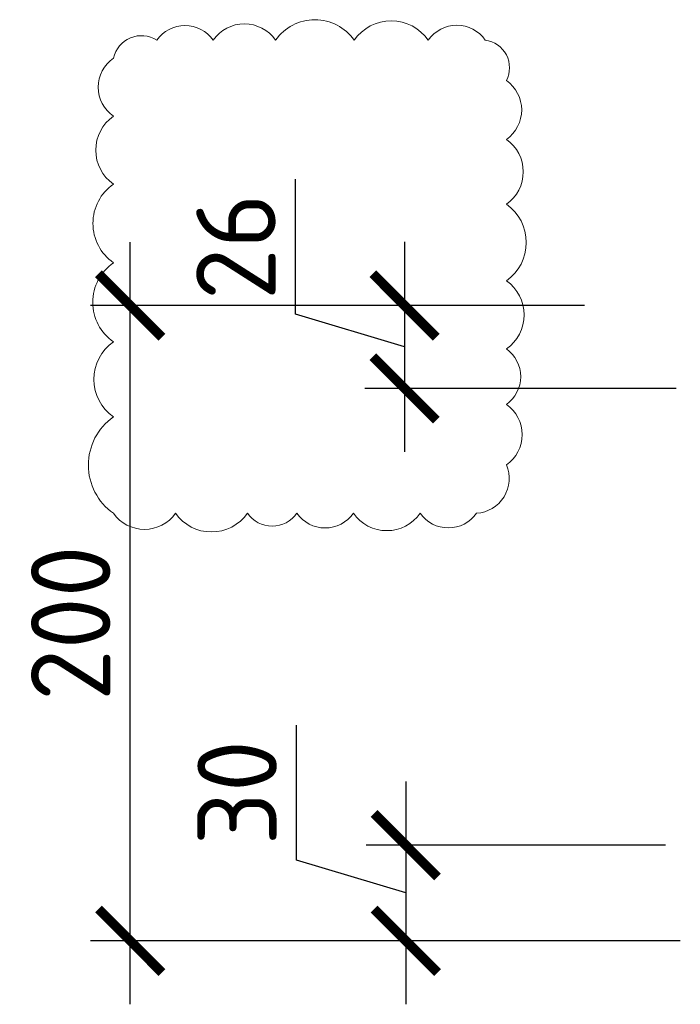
# Model space of a CAD drawing. Header units: millimetres. Extents: x -5898314 to 1055204, y -720802 to 1562611.
# Tile 238 of 256: x -104717 to -102636, y -122638 to -119539. Entities that reach past the tile are written whole.
import ezdxf

# ---------------------------------------------------------------- set-up
doc = ezdxf.new("R2010")
doc.units = ezdxf.units.MM
doc.layers.add('_0.5', color=94, linetype='Continuous', lineweight=50)
doc.layers.add('РАЗМЕРЫ', color=1, linetype='Continuous', lineweight=9)
doc.styles.add('GOST-2.304_Type-B', font='GOST_Common.ttf')
doc.dimstyles.new('СПДС', dxfattribs={"dimscale": 100, "dimtxt": 2.5, "dimasz": 2, "dimexe": 1.25, "dimexo": 0, "dimtad": 1, "dimdec": 0, "dimrnd": 5, "dimtxsty": 'GOST-2.304_Type-B', "dimblk": 'ARCHTICK', "dimcen": 2.5, "dimdle": 2, "dimclrd": 1, "dimclre": 1, "dimclrt": 1, "dimadec": 0, "dimazin": 2, "dimtfac": 0.75, "dimtdec": 0, "dimtmove": 1, "dimatfit": 3, "dimfxl": 1, "dimtfillclr": 256, "dimtolj": 1, "dimarcsym": 1})

# ---------------------------------------------------------------- blocks, each defined once
blk = doc.blocks.new('_ArchTick')
at = {"color": 0, "linetype": 'ByBlock', "const_width": 0.15}
blk.add_lwpolyline([(-0.5, -0.5), (0.5, 0.5)], dxfattribs=at)
blk = doc.blocks.new('*D2015')
at = {"layer": 'DEFPOINTS', "color": 0, "lineweight": 0, "transparency": 16777216}
for p in [(-104368.7, -120438.7), (-103096.4, -120438.7), (-103177, -122438.5)]:
    blk.add_point(p, dxfattribs=at)
at = {"layer": 'РАЗМЕРЫ', "color": 1, "lineweight": -2, "transparency": 16777216}
for p, q in [((-104368.7, -122638.5), (-104368.7, -120238.7)), ((-103096.4, -120438.7), (-104493.7, -120438.7)), ((-103177, -122438.5), (-104493.7, -122438.5))]:
    blk.add_line(p, q, dxfattribs=at)
at = {"layer": 'РАЗМЕРЫ', "color": 1, "lineweight": -2, "transparency": 16777216, "xscale": 200, "yscale": 200, "zscale": 200}
for p, rotation in [((-104368.7, -120438.7), 90), ((-104368.7, -122438.5), 270)]:
    blk.add_blockref('_ArchTick', p, dxfattribs=dict(at, rotation=rotation))
at = {"layer": 'РАЗМЕРЫ', "color": 1, "lineweight": 0, "transparency": 16777216, "insert": (-104556.2, -121438.6), "char_height": 250, "attachment_point": 5, "rotation": 90, "style": 'GOST-2.304_Type-B'}
blk.add_mtext('\\A1;200', dxfattribs=at)
blk = doc.blocks.new('*D2016')
at = {"layer": 'DEFPOINTS', "color": 0, "lineweight": 0, "transparency": 16777216}
for p in [(-102682.5, -122137.4), (-103500.7, -122438.5), (-102635.8, -122438.5)]:
    blk.add_point(p, dxfattribs=at)
at = {"layer": 'РАЗМЕРЫ', "color": 1, "lineweight": -2, "transparency": 16777216}
for p, q in [((-103844.4, -122184.8), (-103844.4, -121759.8)), ((-103500.7, -121937.4), (-103500.7, -122638.5)), ((-102682.5, -122137.4), (-103625.7, -122137.4)), ((-103500.7, -122287.9), (-103844.4, -122184.8)), ((-102635.8, -122438.5), (-103625.7, -122438.5))]:
    blk.add_line(p, q, dxfattribs=at)
at = {"layer": 'РАЗМЕРЫ', "color": 1, "lineweight": -2, "transparency": 16777216, "xscale": 200, "yscale": 200, "zscale": 200}
for p, rotation in [((-103500.7, -122137.4), 90), ((-103500.7, -122438.5), 270)]:
    blk.add_blockref('_ArchTick', p, dxfattribs=dict(at, rotation=rotation))
at = {"layer": 'РАЗМЕРЫ', "color": 1, "lineweight": 0, "transparency": 16777216, "insert": (-104031.9, -121972.3), "char_height": 250, "attachment_point": 5, "rotation": 90, "style": 'GOST-2.304_Type-B'}
blk.add_mtext('\\A1;30', dxfattribs=at)
blk = doc.blocks.new('*D2014')
at = {"layer": 'DEFPOINTS', "color": 0, "lineweight": 0, "transparency": 16777216}
for p in [(-102937.7, -120438.5), (-103504.4, -120699.5), (-102648.6, -120699.5)]:
    blk.add_point(p, dxfattribs=at)
at = {"layer": 'РАЗМЕРЫ', "color": 1, "lineweight": -2, "transparency": 16777216}
for p, q in [((-103848.2, -120465.8), (-103848.2, -120040.8)), ((-103504.4, -120238.5), (-103504.4, -120899.5)), ((-102937.7, -120438.5), (-103629.4, -120438.5)), ((-103504.4, -120569), (-103848.2, -120465.8)), ((-102648.6, -120699.5), (-103629.4, -120699.5))]:
    blk.add_line(p, q, dxfattribs=at)
at = {"layer": 'РАЗМЕРЫ', "color": 1, "lineweight": -2, "transparency": 16777216, "xscale": 200, "yscale": 200, "zscale": 200}
for p, rotation in [((-103504.4, -120438.5), 90), ((-103504.4, -120699.5), 270)]:
    blk.add_blockref('_ArchTick', p, dxfattribs=dict(at, rotation=rotation))
at = {"layer": 'РАЗМЕРЫ', "color": 1, "lineweight": 0, "transparency": 16777216, "insert": (-104035.7, -120253.3), "char_height": 250, "attachment_point": 5, "rotation": 90, "style": 'GOST-2.304_Type-B'}
blk.add_mtext('\\A1;26', dxfattribs=at)

msp = doc.modelspace()

# ---------------------------------------------------------------- linework, layer by layer
at = {"layer": '_0.5', "color": 240, "lineweight": 0, "true_color": 0xed1f24}
msp.add_lwpolyline([(-104421.66, -121092.47, 0.5205671), (-104225.86, -121092.47, 0.5205671), (-103999.4, -121092.47, 0.5205671), (-103843.71, -121092.47, 0.5205671), (-103665.75, -121092.47, 0.5205671), (-103455.32, -121092.47, 0.5205671), (-103277.85, -121092.47, 0.5205671), (-103183.69, -120940.41, 0.5205671), (-103183.69, -120749.74, 0.5205671), (-103183.69, -120575.35, 0.5205671), (-103183.69, -120360.66, 0.5205671), (-103183.69, -120119.45, 0.5205671), (-103183.69, -119915.49, 0.5205671), (-103183.69, -119730.28, 0.5205671), (-103250.06, -119603.02, 0.5205671), (-103429.8, -119603.02, 0.5205671), (-103663.29, -119603.02, 0.5205671), (-103910.65, -119603.02, 0.5205671), (-104107.27, -119603.02, 0.5205671), (-104284.94, -119603.02, 0.5205671), (-104421.66, -119659.77, 0.5205671), (-104421.66, -119842.63, 0.5205671), (-104421.66, -120056.14, 0.5205671), (-104421.66, -120303.79, 0.5205671), (-104421.66, -120552.92, 0.5205671), (-104421.66, -120789.45, 0.5205671)], format="xyb", close=True, dxfattribs=at)

# ---------------------------------------------------------------- dimensions: what is measured, and where the dimension line sits
at = {"layer": 'РАЗМЕРЫ', "color": 1, "lineweight": 0}
for base, p1, p2, override, picture, middle in [((-103504.43, -120699.46), (-102937.69, -120438.46), (-102648.63, -120699.46), {"dimlfac": 0.1, "dimrnd": 0}, '*D2014', (-104035.68, -120403.33)), ((-104368.71, -120438.74), (-103177.01, -122438.46), (-103096.43, -120438.74), {"dimlfac": 0.1, "dimrnd": 5}, '*D2015', (-104556.21, -121438.6)), ((-103500.68, -122438.46), (-102682.5, -122137.37), (-102635.78, -122438.46), {"dimlfac": 0.1, "dimrnd": 5}, '*D2016', (-104031.93, -122122.29))]:
    dim = msp.add_linear_dim(base=base, p1=p1, p2=p2, angle=90, dimstyle='СПДС', override=override, dxfattribs=at)
    dim.commit()
    dim.dimension.update_dxf_attribs({"geometry": picture, "text_midpoint": middle})

doc.saveas('drawing.dxf')
